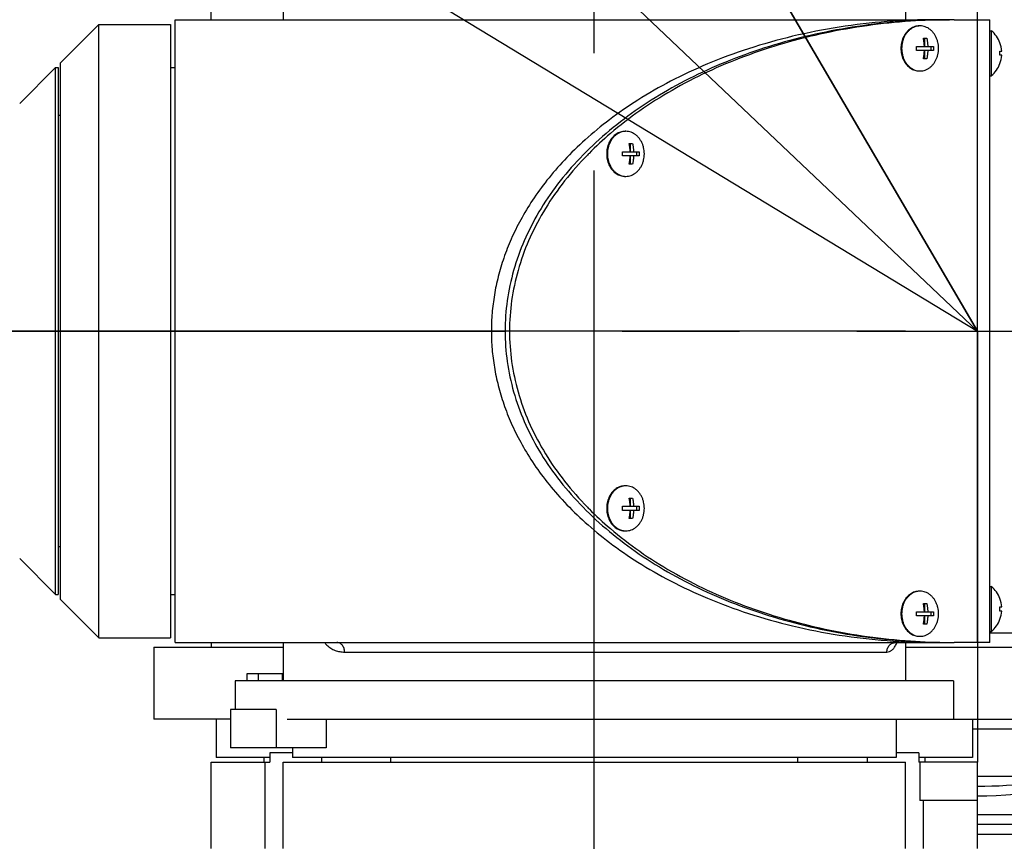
# Model space of a CAD drawing. Header units: millimetres. Extents: x 0 to 594, y 0 to 420.
# Tile 35 of 256: x 120 to 140, y 266 to 283. Entities that reach past the tile are written whole.
import ezdxf

# ---------------------------------------------------------------- set-up
doc = ezdxf.new("R2010")
doc.units = ezdxf.units.MM
doc.header["$LTSCALE"] = 32.67
doc.linetypes.add('CENTER', pattern=[0.6, 0.375, -0.075, 0.075, -0.075])
doc.linetypes.add('PHANTOM', pattern=[0.8, 0.45, -0.05, 0.1, -0.05, 0.1, -0.05])
doc.layers.get('0').update_dxf_attribs({"linetype": 'CONTINUOUS'})
for name, color, linetype in [('CRV', 7, 'CONTINUOUS'), ('DEFAULT_1', 7, 'CENTER'), ('DRIV_DIM', 7, 'CONTINUOUS')]:
    doc.layers.add(name, color=color, linetype=linetype)
doc.styles.get("Standard").update_dxf_attribs({"font": 'MS PGothic.ttf', "width": 0.8})
doc.dimstyles.new('DIMSTYLE_2', dxfattribs={"dimtxt": 3.8, "dimasz": 1.8, "dimexe": 0.18, "dimexo": 0.0625, "dimgap": 0.09, "dimtad": 1, "dimdec": 0, "dimlfac": 10, "dimdsep": 46, "dimtxsty": 'STANDARD', "dimblk": 'OPEN', "dimblk1": 'OPEN', "dimblk2": 'OPEN', "dimcen": 0.09, "dimadec": 0, "dimazin": 0, "dimtfac": 1, "dimtdec": 0, "dimtofl": 0, "dimtmove": 0, "dimatfit": 3, "dimldrblk": 'OPEN', "dimfxl": 1, "dimtolj": 1, "dimarcsym": 0})
doc.dimstyles.new('DIMSTYLE_3', dxfattribs={"dimtxt": 3.8, "dimasz": 1.8, "dimexe": 0.18, "dimexo": 0.0625, "dimgap": 0.09, "dimtad": 1, "dimdec": 3, "dimlfac": 10, "dimdsep": 46, "dimtxsty": 'STANDARD', "dimblk": 'OPEN', "dimblk1": 'OPEN', "dimblk2": 'OPEN', "dimcen": 0.09, "dimadec": 0, "dimazin": 0, "dimtp": 0.5, "dimtm": 0.5, "dimtfac": 1, "dimtdec": 3, "dimtofl": 0, "dimtmove": 0, "dimatfit": 3, "dimldrblk": 'OPEN', "dimfxl": 1, "dimtolj": 1, "dimarcsym": 0})
doc.dimstyles.new('DIMSTYLE_4', dxfattribs={"dimtxt": 3.8, "dimasz": 1.8, "dimexe": 0.18, "dimexo": 0.0625, "dimgap": 0.09, "dimtad": 1, "dimdec": 1, "dimlfac": 10, "dimdsep": 46, "dimtxsty": 'STANDARD', "dimblk": 'OPEN', "dimblk1": 'OPEN', "dimblk2": 'OPEN', "dimcen": 0.09, "dimadec": 0, "dimazin": 0, "dimtp": 0.1, "dimtm": 0.1, "dimtfac": 1, "dimtdec": 1, "dimtofl": 0, "dimtmove": 0, "dimatfit": 3, "dimldrblk": 'OPEN', "dimfxl": 1, "dimtolj": 1, "dimarcsym": 0})

# ---------------------------------------------------------------- blocks, each defined once
blk = doc.blocks.new('_OPEN')
at = {"color": 0, "linetype": 'ByBlock'}
for p, q in [((0, 0), (-1, 0.342)), ((-1, -0.342), (0, 0)), ((-1, 0), (0, 0))]:
    blk.add_line(p, q, dxfattribs=at)
blk = doc.blocks.new('*D4')
at = {"layer": 'DRIV_DIM', "color": 2, "linetype": 'Continuous'}
for p, q in [((133.254, 292.921), (226.993, 292.921)), ((224.993, 292.921), (224.993, 276.422)), ((224.993, 259.922), (224.993, 276.422)), ((133.254, 259.922), (226.993, 259.922))]:
    blk.add_line(p, q, dxfattribs=at)
at = {"layer": 'DRIV_DIM', "color": 2, "linetype": 'Continuous', "xscale": 1.8, "yscale": 1.8, "zscale": 1.8}
for p, rotation in [((224.993, 292.921), 90), ((224.993, 259.922), 270)]:
    blk.add_blockref('_OPEN', p, dxfattribs=dict(at, rotation=rotation))
at = {"layer": 'DRIV_DIM', "color": 2, "linetype": 'Continuous', "width": 0.8}
blk.add_text('330', height=3.8, rotation=90, dxfattribs=at).set_placement((224.043, 272.142))
blk = doc.blocks.new('*D26')
at = {"layer": 'DRIV_DIM', "color": 2, "linetype": 'Continuous'}
blk.add_line((46.588, 332.909), (139.754, 276.422), dxfattribs=at)
at = {"layer": 'DRIV_DIM', "color": 2, "linetype": 'Continuous', "xscale": 1.8, "yscale": 1.8, "zscale": 1.8, "rotation": 148.771321}
blk.add_blockref('_OPEN', (46.588, 332.909), dxfattribs=at)
at = {"layer": 'DRIV_DIM', "color": 2, "linetype": 'Continuous', "width": 0.8}
for s, p in [('R', (54.193, 329.409)), ('1089.5', (56.793, 327.833))]:
    blk.add_text(s, height=3.8, rotation=-31.2287, dxfattribs=at).set_placement(p)
blk = doc.blocks.new('*D27')
at = {"layer": 'DRIV_DIM', "color": 2, "linetype": 'Continuous'}
for p, q in [((139.754, 276.422), (114.308, 319.888)), ((124.88, 301.83), (139.754, 276.422))]:
    blk.add_line(p, q, dxfattribs=at)
at = {"layer": 'DRIV_DIM', "color": 2, "linetype": 'Continuous', "xscale": 1.8, "yscale": 1.8, "zscale": 1.8, "rotation": 120.344692}
blk.add_blockref('_OPEN', (124.88, 301.83), dxfattribs=at)
at = {"layer": 'DRIV_DIM', "color": 2, "linetype": 'Continuous', "width": 0.8}
for s, p in [('R', (115.128, 320.368)), ('294.4', (116.664, 317.745))]:
    blk.add_text(s, height=3.8, rotation=-59.6553, dxfattribs=at).set_placement(p)
blk = doc.blocks.new('*D29')
at = {"layer": 'DRIV_DIM', "color": 2, "linetype": 'Continuous'}
for p, q in [((141.231, 276.683), (215.21, 289.727)), ((138.254, 276.422), (63.133, 276.422))]:
    blk.add_line(p, q, dxfattribs=at)
for points in [[(212.302, 291.035), (213.241, 289.38), (213.512, 291.263)], [(64.539, 278.23), (65.133, 276.422), (65.77, 278.215)]]:
    blk.add_lwpolyline(points, dxfattribs=at)
for start, end in [(10, 95), (95, 180)]:
    blk.add_arc((139.754, 276.422), 74.621, start, end, dxfattribs=at)
at = {"layer": 'DRIV_DIM', "color": 2, "linetype": 'Continuous', "width": 0.766667}
blk.add_text('170%%d', height=3.8, rotation=15.7929, dxfattribs=at).set_placement((113.317, 348.481))
blk = doc.blocks.new('*D30')
at = {"layer": 'DRIV_DIM', "color": 2, "linetype": 'Continuous'}
for p, q in [((138.254, 276.422), (63.088, 276.422)), ((141.231, 276.162), (215.255, 263.109))]:
    blk.add_line(p, q, dxfattribs=at)
for points in [[(65.725, 274.63), (65.088, 276.422), (64.494, 274.615)], [(213.556, 261.574), (213.285, 263.457), (212.346, 261.802)]]:
    blk.add_lwpolyline(points, dxfattribs=at)
for start, end in [(180, 265), (265, 350)]:
    blk.add_arc((139.754, 276.422), 74.666, start, end, dxfattribs=at)
at = {"layer": 'DRIV_DIM', "color": 2, "linetype": 'Continuous', "width": 0.766667}
blk.add_text('170%%d', height=3.8, rotation=-27.3246, dxfattribs=at).set_placement((97.66, 207.647))
blk = doc.blocks.new('*D31')
at = {"layer": 'DRIV_DIM', "color": 2, "linetype": 'Continuous'}
blk.add_line((54.93, 356.938), (139.754, 276.422), dxfattribs=at)
at = {"layer": 'DRIV_DIM', "color": 2, "linetype": 'Continuous', "xscale": 1.8, "yscale": 1.8, "zscale": 1.8, "rotation": 136.492477}
blk.add_blockref('_OPEN', (54.93, 356.938), dxfattribs=at)
at = {"layer": 'DRIV_DIM', "color": 2, "linetype": 'Continuous', "width": 0.8}
for s, p in [('R', (65.672, 348.051)), ('1169.5', (67.877, 345.958))]:
    blk.add_text(s, height=3.8, rotation=-43.5075, dxfattribs=at).set_placement(p)

msp = doc.modelspace()

# ---------------------------------------------------------------- linework, layer by layer
at = {"color": 7, "linetype": 'Continuous'}
for p, q in [((123.75357, 282.92232), (123.75357, 286.72232)), ((125.25357, 285.42232), (125.25357, 282.92232)), ((138.25357, 285.42232), (138.25357, 282.92232)), ((120.60357, 282.02232), (121.40357, 282.82232)), ((121.40357, 270.02232), (121.40357, 282.82232)), ((121.40357, 282.82232), (122.90357, 282.82232)), ((122.90357, 282.82232), (122.90357, 270.02232)), ((123.00357, 269.92233), (123.00357, 282.92232)), ((123.00357, 282.92232), (139.17371, 282.92232)), ((139.26548, 282.92232), (140.01357, 282.92232)), ((140.01357, 269.92232), (140.01357, 282.92232)), ((138.62473, 282.53732), (138.69518, 282.53732)), ((138.64687, 282.53732), (138.64687, 282.36532)), ((140.01357, 282.69232), (140.04242, 282.69232)), ((140.04242, 282.69232), (140.04242, 281.75232)), ((138.48384, 282.36532), (138.64637, 282.36532)), ((138.64687, 282.36532), (138.83607, 282.36532)), ((138.78776, 282.27932), (138.78776, 282.36532)), ((140.2228, 282.43732), (140.22443, 282.43732)), ((138.64637, 282.27932), (138.48384, 282.27932)), ((138.69518, 282.10732), (138.62473, 282.10732)), ((138.64687, 282.27932), (138.64687, 282.10732)), ((138.83607, 282.27932), (138.64687, 282.27932)), ((140.2228, 282.26532), (140.26053, 282.26532)), ((140.26053, 282.17932), (140.2228, 282.17932)), ((119.75357, 281.17232), (120.50357, 281.92232)), ((120.50357, 270.92232), (120.50357, 281.92232)), ((120.50357, 281.92232), (120.55357, 281.92232)), ((120.55357, 281.92232), (120.55357, 270.92232)), ((120.60357, 270.82232), (120.60357, 282.02232)), ((122.90357, 281.92232), (123.00357, 281.92232)), ((140.22443, 282.00732), (140.2228, 282.00732)), ((140.01357, 281.75232), (140.04242, 281.75232)), ((120.60357, 280.92232), (120.55357, 280.92232)), ((132.48109, 280.33732), (132.55154, 280.33732)), ((132.50323, 280.33732), (132.50323, 280.16532)), ((132.3402, 280.16532), (132.50273, 280.16532)), ((132.50273, 280.07932), (132.3402, 280.07932)), ((132.50323, 280.16532), (132.69243, 280.16532)), ((132.50323, 280.07932), (132.50323, 279.90732)), ((132.69243, 280.07932), (132.50323, 280.07932)), ((132.64412, 280.07932), (132.64412, 280.16532)), ((132.55154, 279.90732), (132.48109, 279.90732)), ((132.48109, 272.93732), (132.55154, 272.93732)), ((132.50323, 272.93732), (132.50323, 272.76532)), ((132.3402, 272.76532), (132.50273, 272.76532)), ((132.50273, 272.67932), (132.3402, 272.67932)), ((132.50323, 272.76532), (132.69243, 272.76532)), ((132.50323, 272.67932), (132.50323, 272.50732)), ((132.69243, 272.67932), (132.50323, 272.67932)), ((132.64412, 272.67932), (132.64412, 272.76532)), ((132.55154, 272.50732), (132.48109, 272.50732)), ((120.60357, 271.92232), (120.55357, 271.92232)), ((119.75357, 271.67232), (120.50357, 270.92232)), ((140.01357, 271.09232), (140.04242, 271.09232)), ((140.04242, 271.09232), (140.04242, 270.15232)), ((120.50357, 270.92232), (120.55357, 270.92232)), ((120.60357, 270.82232), (121.40357, 270.02232)), ((122.90357, 270.92232), (123.00357, 270.92232)), ((140.2228, 270.83732), (140.22443, 270.83732)), ((138.62473, 270.73732), (138.69518, 270.73732)), ((138.64687, 270.73732), (138.64687, 270.56532)), ((140.2228, 270.66532), (140.26053, 270.66532)), ((138.48384, 270.56532), (138.64637, 270.56532)), ((138.64637, 270.47932), (138.48384, 270.47932)), ((138.64687, 270.56532), (138.83607, 270.56532)), ((138.64687, 270.47932), (138.64687, 270.30732)), ((138.83607, 270.47932), (138.64687, 270.47932)), ((138.78776, 270.47932), (138.78776, 270.56532)), ((140.26053, 270.57932), (140.2228, 270.57932)), ((140.22443, 270.40732), (140.2228, 270.40732)), ((138.69518, 270.30732), (138.62473, 270.30732)), ((121.40357, 270.02232), (122.90357, 270.02232)), ((140.01357, 270.15232), (140.04242, 270.15232)), ((140.01357, 270.12232), (140.83074, 270.12232)), ((122.55357, 269.82232), (122.55357, 268.32232)), ((122.55357, 269.82232), (125.25357, 269.82232)), ((123.00357, 269.92232), (139.17371, 269.92232)), ((123.75357, 269.92232), (123.75357, 269.82232)), ((125.25357, 269.92232), (125.25357, 269.12232)), ((138.25357, 269.92232), (138.25357, 269.12232)), ((138.25357, 269.82232), (140.54663, 269.82232)), ((140.01357, 269.92232), (139.26548, 269.92232)), ((124.50357, 269.12232), (124.50357, 269.27232)), ((124.50357, 269.27232), (125.24209, 269.27232)), ((124.74209, 269.12232), (124.74209, 269.27232)), ((125.24209, 269.12232), (125.24209, 269.27232)), ((124.25357, 269.12232), (124.25357, 268.52232)), ((139.25357, 269.12232), (124.25357, 269.12232)), ((139.25357, 269.12232), (139.25357, 268.32232)), ((124.15357, 268.52232), (124.15357, 267.72232)), ((125.10646, 268.52232), (124.15358, 268.52232)), ((125.10646, 268.52232), (125.10646, 267.72232)), ((124.15357, 268.32232), (122.55357, 268.32232)), ((123.85357, 268.32232), (123.85357, 267.52232)), ((125.34209, 268.32232), (140.78986, 268.32232)), ((126.156, 268.32232), (126.156, 267.72232)), ((138.05357, 268.32232), (138.05357, 267.52232)), ((139.65357, 268.32232), (139.65357, 267.52232)), ((139.65357, 268.12232), (144.46942, 268.12232)), ((126.156, 267.72232), (124.15358, 267.72232)), ((125.45357, 267.72232), (125.45357, 267.52232)), ((124.98016, 267.52232), (123.85357, 267.52232)), ((124.85357, 267.52232), (124.85357, 267.42232)), ((124.98016, 267.62232), (124.98016, 267.42232)), ((125.45357, 267.62232), (124.98016, 267.62232)), ((138.05357, 267.52232), (125.45357, 267.52232)), ((126.05373, 267.52232), (126.05373, 267.42232)), ((127.50357, 267.42232), (127.50357, 267.52232)), ((131.75357, 267.42232), (131.75357, 267.52232)), ((136.00357, 267.42232), (136.00357, 267.52232)), ((137.45341, 267.52232), (137.45341, 267.42232)), ((138.52698, 267.62232), (138.05357, 267.62232)), ((138.52698, 267.62232), (138.52698, 267.42232)), ((139.65357, 267.52232), (138.52698, 267.52232)), ((138.65357, 267.52232), (138.65357, 267.42232)), ((123.75357, 265.62232), (123.75357, 267.42232)), ((123.75357, 267.42232), (124.98016, 267.42232)), ((124.87802, 265.62232), (124.87802, 267.42232)), ((125.25357, 265.62232), (125.25357, 267.42232)), ((125.25357, 267.42232), (138.25357, 267.42232)), ((138.25357, 265.62232), (138.25357, 267.42232)), ((139.75357, 267.42232), (138.52698, 267.42232)), ((138.55118, 267.42232), (138.55118, 266.62232)), ((139.75357, 265.62232), (139.75357, 267.42232)), ((139.75357, 266.62232), (138.55118, 266.62232)), ((138.62912, 265.62232), (138.62912, 266.62232)), ((149.25357, 266.12232), (139.75357, 266.12232)), ((139.75357, 265.92232), (143.25357, 265.92232))]:
    msp.add_line(p, q, dxfattribs=at)
at = {"color": 9, "linetype": 'Continuous'}
for p, q in [((139.75772, 269.92232), (139.75772, 282.92232)), ((126.53908, 269.72232), (137.86261, 269.72232)), ((141.69264, 267.12232), (139.75357, 267.12232)), ((148.27399, 266.32232), (139.75357, 266.32232))]:
    msp.add_line(p, q, dxfattribs=at)
at = {"color": 7, "linetype": 'Continuous'}
msp.add_lwpolyline([(138.03861, 269.92232), (138.03424, 269.91822), (138.03914, 269.9204), (138.05024, 269.92232)], dxfattribs=at)
for centre, radius, start, end in [((139.65357, 282.22232), 0.61, 20.685617, 50.398073), ((139.65357, 282.22232), 0.60848, 4.052333, 20.691618), ((139.65357, 282.22232), 0.57085, 355.680066, 4.319934), ((139.65357, 282.22232), 0.60848, 339.308382, 355.947667), ((139.65357, 282.22232), 0.61, 309.601927, 339.314383), ((139.65357, 270.62232), 0.61, 20.685617, 50.398073), ((139.65357, 270.62232), 0.60848, 4.052333, 20.691618), ((139.65357, 270.62232), 0.57085, 355.680066, 4.319934), ((139.65357, 270.62232), 0.61, 309.601927, 339.314383), ((139.65357, 270.62232), 0.60848, 339.308382, 355.947667), ((139.75357, 276.42232), 9.5, 270, 299.110367)]:
    msp.add_arc(centre, radius, start, end, dxfattribs=at)
at = {"color": 9, "linetype": 'Continuous'}
msp.add_arc((139.75357, 276.42232), 9.7, 269.999489, 288.594438, dxfattribs=at)
at = {"color": 7, "linetype": 'Continuous'}
for points, knots in [([(138.88653, 282.92232), (138.54675, 282.92232), (137.87033, 282.89634), (136.87032, 282.78032), (135.9017, 282.59045), (134.98192, 282.33273), (134.12929, 282.01707), (133.35851, 281.65692), (132.67609, 281.26589), (132.08104, 280.85516), (131.56889, 280.43383), (131.13338, 280.00895), (130.76738, 279.58567), (130.46359, 279.16738), (130.21504, 278.75598), (130.01548, 278.3522), (129.85951, 277.95588), (129.74273, 277.5662), (129.66173, 277.18186), (129.61409, 276.80125), (129.59835, 276.42255), (129.61405, 276.04387), (129.66165, 275.66328), (129.74259, 275.27899), (129.8593, 274.88936), (130.01519, 274.49309), (130.21468, 274.08933), (130.46315, 273.67792), (130.76689, 273.25958), (131.13287, 272.83623), (131.56842, 272.41123), (132.0807, 271.98973), (132.67601, 271.5788), (133.35873, 271.1876), (134.12964, 270.82743), (134.98211, 270.51187), (135.90167, 270.2542), (136.8702, 270.06434), (137.8703, 269.9483), (138.54674, 269.92232), (138.88653, 269.92232)], [0, 0, 0, 0, 1.01935595, 2.02837953, 3.017279, 3.97740448, 4.89088859, 5.74174152, 6.52680948, 7.24767679, 7.90829642, 8.51402184, 9.07079851, 9.58501266, 10.06305872, 10.51102446, 10.9346365, 11.33927332, 11.73001123, 12.11162902, 12.48871446, 12.86578425, 13.24735903, 13.63804308, 14.04260367, 14.46614167, 14.91404876, 15.392066, 15.90629286, 16.46311928, 17.06887995, 17.72974738, 18.45095401, 19.23640645, 20.08758979, 21.00071769, 21.96034217, 22.94942168, 23.95850002, 24.97787478, 24.97787478, 24.97787478, 24.97787478]), ([(138.88658, 282.91921), (138.67883, 282.91471), (138.16936, 282.89167), (137.36415, 282.80825), (136.48103, 282.65375), (135.62363, 282.4395), (134.80017, 282.16752), (134.01851, 281.8404), (133.2861, 281.4612), (132.60997, 281.03347), (131.99659, 280.56121), (131.45187, 280.04882), (130.98113, 279.50106), (130.58904, 278.92304), (130.2796, 278.32022), (130.05609, 277.69837), (129.92095, 277.06361), (129.87573, 276.42232), (129.92095, 275.78103), (130.05609, 275.14627), (130.2796, 274.52443), (130.58904, 273.9216), (130.98113, 273.34358), (131.45187, 272.79582), (131.99659, 272.28343), (132.60997, 271.81117), (133.2861, 271.38345), (134.01851, 271.00424), (134.80017, 270.67712), (135.62363, 270.40515), (136.48103, 270.1909), (137.36415, 270.03639), (138.16936, 269.95297), (138.67883, 269.92993), (138.88658, 269.92543)], [0, 0, 0, 0, 0.62339192, 1.52936628, 2.42654117, 3.31078537, 4.1782932, 5.0256984, 5.85019207, 6.64964477, 7.42273129, 8.169054, 8.88925663, 9.58511405, 10.2595765, 10.91674057, 11.56171952, 12.20039709, 12.83907466, 13.48405362, 14.14121769, 14.81568013, 15.51153755, 16.23174018, 16.97806289, 17.75114941, 18.55060211, 19.37509578, 20.22250098, 21.09000881, 21.97425301, 22.8714279, 23.77740226, 24.40079411, 24.40079411, 24.40079411, 24.40079411]), ([(139.17373, 282.922), (138.90083, 282.92012), (138.32592, 282.89839), (137.45593, 282.80825), (136.5728, 282.65375), (135.71541, 282.4395), (134.89194, 282.16752), (134.11028, 281.8404), (133.37788, 281.4612), (132.70174, 281.03347), (132.1245, 280.58904), (131.78554, 280.2758), (131.64238, 280.13155)], [0, 0, 0, 0, 0.81872114, 1.7246955, 2.62187039, 3.50611459, 4.37362242, 5.22102762, 6.04552129, 6.84497399, 7.61806051, 8.22775699, 8.22775699, 8.22775699, 8.22775699]), ([(138.53995, 282.79232), (138.53188, 282.79232), (138.50763, 282.79139), (138.46734, 282.78516), (138.42026, 282.77034), (138.37511, 282.74844), (138.33261, 282.71981), (138.29342, 282.68494), (138.25815, 282.64438), (138.22734, 282.59878), (138.20146, 282.54885), (138.18091, 282.49539), (138.166, 282.43922), (138.15696, 282.38124), (138.15494, 282.34198), (138.15494, 282.32232)], [0, 0, 0, 0, 0.024192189, 0.072726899, 0.121803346, 0.171732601, 0.222758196, 0.275041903, 0.328658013, 0.383594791, 0.439761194, 0.4969971, 0.555085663, 0.613766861, 0.672751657, 0.672751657, 0.672751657, 0.672751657]), ([(138.54002, 282.79189), (138.52718, 282.79122), (138.49593, 282.78767), (138.44717, 282.77465), (138.39539, 282.75097), (138.34699, 282.71855), (138.30291, 282.6781), (138.26405, 282.63046), (138.23115, 282.57662), (138.20488, 282.51765), (138.18573, 282.45476), (138.17409, 282.38922), (138.17149, 282.34466), (138.17149, 282.32232)], [0, 0, 0, 0, 0.038565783, 0.094102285, 0.150654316, 0.20859611, 0.268167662, 0.329463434, 0.392436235, 0.456911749, 0.522609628, 0.589168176, 0.656170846, 0.656170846, 0.656170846, 0.656170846]), ([(138.94149, 282.32232), (138.94149, 282.34466), (138.93889, 282.38922), (138.92725, 282.45476), (138.9081, 282.51765), (138.88183, 282.57662), (138.84893, 282.63046), (138.81007, 282.6781), (138.76599, 282.71855), (138.71759, 282.75097), (138.66581, 282.77465), (138.61175, 282.78908), (138.57482, 282.79232), (138.55649, 282.79232)], [0, 0, 0, 0, 0.06700267, 0.133561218, 0.199259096, 0.263734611, 0.326707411, 0.388003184, 0.447574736, 0.50551653, 0.562068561, 0.617605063, 0.672604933, 0.672604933, 0.672604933, 0.672604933]), ([(138.64637, 282.36532), (138.64612, 282.37144), (138.64552, 282.38362), (138.64429, 282.402), (138.6427, 282.42083), (138.64065, 282.44067), (138.63801, 282.46198), (138.63462, 282.48515), (138.63026, 282.51051), (138.62673, 282.52812), (138.62473, 282.53732)], [0, 0, 0, 0, 0.018385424, 0.036568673, 0.055268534, 0.075066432, 0.096395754, 0.119676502, 0.145324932, 0.17356663, 0.17356663, 0.17356663, 0.17356663]), ([(138.69518, 282.53732), (138.6972, 282.528), (138.7008, 282.51007), (138.70523, 282.48415), (138.70869, 282.46031), (138.71135, 282.43843), (138.71338, 282.41836), (138.7149, 282.39983), (138.71604, 282.38234), (138.71659, 282.37096), (138.71682, 282.36532)], [0, 0, 0, 0, 0.028617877, 0.054847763, 0.078876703, 0.100871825, 0.12097591, 0.139379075, 0.156649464, 0.173566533, 0.173566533, 0.173566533, 0.173566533]), ([(138.15494, 282.32232), (138.15494, 282.30266), (138.15696, 282.26341), (138.166, 282.20542), (138.18091, 282.14926), (138.20146, 282.09579), (138.22734, 282.04587), (138.25815, 282.00026), (138.29342, 281.9597), (138.33261, 281.92483), (138.37511, 281.89621), (138.42026, 281.8743), (138.46734, 281.85949), (138.50763, 281.85325), (138.53188, 281.85232), (138.53995, 281.85232)], [0, 0, 0, 0, 0.058984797, 0.117665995, 0.175754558, 0.232990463, 0.289156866, 0.344093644, 0.397709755, 0.449993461, 0.501019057, 0.550948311, 0.600024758, 0.648559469, 0.672751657, 0.672751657, 0.672751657, 0.672751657]), ([(138.17149, 282.32232), (138.17149, 282.29999), (138.17409, 282.25542), (138.18573, 282.18988), (138.20488, 282.12699), (138.23115, 282.06803), (138.26405, 282.01418), (138.30291, 281.96654), (138.34699, 281.92609), (138.39539, 281.89368), (138.44717, 281.86999), (138.49593, 281.85698), (138.52718, 281.85343), (138.54002, 281.85275)], [0, 0, 0, 0, 0.06700267, 0.133561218, 0.199259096, 0.263734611, 0.326707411, 0.388003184, 0.447574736, 0.50551653, 0.562068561, 0.617605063, 0.656170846, 0.656170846, 0.656170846, 0.656170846]), ([(138.48477, 282.32232), (138.48477, 282.32957), (138.48461, 282.34391), (138.48415, 282.35824), (138.48384, 282.36532)], [0, 0, 0, 0, 0.0217577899, 0.0430125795, 0.0430125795, 0.0430125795, 0.0430125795]), ([(138.48384, 282.27932), (138.48415, 282.2864), (138.48461, 282.30073), (138.48477, 282.31507), (138.48477, 282.32232)], [0, 0, 0, 0, 0.0212547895, 0.0430125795, 0.0430125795, 0.0430125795, 0.0430125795]), ([(138.55649, 281.85232), (138.57482, 281.85232), (138.61175, 281.85556), (138.66581, 281.86999), (138.71759, 281.89368), (138.76599, 281.92609), (138.81007, 281.96654), (138.84893, 282.01418), (138.88183, 282.06803), (138.9081, 282.12699), (138.92725, 282.18988), (138.93889, 282.25542), (138.94149, 282.29999), (138.94149, 282.32232)], [0, 0, 0, 0, 0.05499987, 0.110536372, 0.167088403, 0.225030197, 0.284601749, 0.345897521, 0.408870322, 0.473345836, 0.539043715, 0.605602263, 0.672604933, 0.672604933, 0.672604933, 0.672604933]), ([(138.83607, 282.36532), (138.83638, 282.35824), (138.83685, 282.34391), (138.837, 282.32957), (138.837, 282.32232)], [0, 0, 0, 0, 0.0212547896, 0.0430125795, 0.0430125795, 0.0430125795, 0.0430125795]), ([(138.837, 282.32232), (138.837, 282.31507), (138.83685, 282.30073), (138.83638, 282.2864), (138.83607, 282.27932)], [0, 0, 0, 0, 0.02175779, 0.0430125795, 0.0430125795, 0.0430125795, 0.0430125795]), ([(138.62473, 282.10732), (138.62675, 282.11664), (138.63035, 282.13457), (138.63478, 282.16049), (138.63824, 282.18433), (138.64091, 282.20621), (138.64293, 282.22628), (138.64445, 282.24481), (138.64559, 282.2623), (138.64614, 282.27369), (138.64637, 282.27932)], [0, 0, 0, 0, 0.028617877, 0.054847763, 0.078876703, 0.100871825, 0.12097591, 0.139379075, 0.156649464, 0.173566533, 0.173566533, 0.173566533, 0.173566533]), ([(138.71682, 282.27932), (138.71657, 282.2732), (138.71597, 282.26102), (138.71474, 282.24264), (138.71315, 282.22381), (138.7111, 282.20397), (138.70846, 282.18267), (138.70507, 282.15949), (138.70071, 282.13414), (138.69717, 282.11652), (138.69518, 282.10732)], [0, 0, 0, 0, 0.018385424, 0.036568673, 0.055268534, 0.075066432, 0.096395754, 0.119676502, 0.145324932, 0.17356663, 0.17356663, 0.17356663, 0.17356663]), ([(132.39631, 280.59232), (132.38824, 280.59232), (132.36399, 280.59139), (132.3237, 280.58516), (132.27662, 280.57034), (132.23147, 280.54844), (132.18897, 280.51981), (132.14978, 280.48494), (132.11451, 280.44438), (132.0837, 280.39878), (132.05782, 280.34885), (132.03727, 280.29539), (132.02236, 280.23922), (132.01332, 280.18124), (132.0113, 280.14198), (132.0113, 280.12232)], [0, 0, 0, 0, 0.024192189, 0.072726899, 0.121803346, 0.171732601, 0.222758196, 0.275041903, 0.328658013, 0.383594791, 0.439761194, 0.4969971, 0.555085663, 0.613766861, 0.672751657, 0.672751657, 0.672751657, 0.672751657]), ([(132.39638, 280.59189), (132.38354, 280.59122), (132.35229, 280.58767), (132.30352, 280.57465), (132.25175, 280.55097), (132.20335, 280.51855), (132.15927, 280.4781), (132.12041, 280.43046), (132.08751, 280.37662), (132.06124, 280.31765), (132.04209, 280.25476), (132.03045, 280.18922), (132.02785, 280.14466), (132.02785, 280.12232)], [0, 0, 0, 0, 0.038565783, 0.094102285, 0.150654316, 0.20859611, 0.268167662, 0.329463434, 0.392436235, 0.456911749, 0.522609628, 0.589168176, 0.656170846, 0.656170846, 0.656170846, 0.656170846]), ([(132.79785, 280.12232), (132.79785, 280.14466), (132.79525, 280.18922), (132.78361, 280.25476), (132.76446, 280.31765), (132.73818, 280.37662), (132.70529, 280.43046), (132.66643, 280.4781), (132.62235, 280.51855), (132.57395, 280.55097), (132.52217, 280.57465), (132.46811, 280.58908), (132.43118, 280.59232), (132.41285, 280.59232)], [0, 0, 0, 0, 0.06700267, 0.133561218, 0.199259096, 0.263734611, 0.326707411, 0.388003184, 0.447574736, 0.50551653, 0.562068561, 0.617605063, 0.672604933, 0.672604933, 0.672604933, 0.672604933]), ([(132.50273, 280.16532), (132.50248, 280.17144), (132.50188, 280.18362), (132.50065, 280.202), (132.49906, 280.22083), (132.49701, 280.24067), (132.49437, 280.26198), (132.49098, 280.28515), (132.48662, 280.31051), (132.48309, 280.32812), (132.48109, 280.33732)], [0, 0, 0, 0, 0.018385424, 0.036568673, 0.055268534, 0.075066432, 0.096395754, 0.119676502, 0.145324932, 0.17356663, 0.17356663, 0.17356663, 0.17356663]), ([(132.55154, 280.33732), (132.55356, 280.328), (132.55716, 280.31007), (132.56159, 280.28415), (132.56505, 280.26031), (132.56771, 280.23843), (132.56974, 280.21836), (132.57126, 280.19983), (132.5724, 280.18234), (132.57295, 280.17096), (132.57318, 280.16532)], [0, 0, 0, 0, 0.028617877, 0.054847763, 0.078876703, 0.100871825, 0.12097591, 0.139379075, 0.156649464, 0.173566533, 0.173566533, 0.173566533, 0.173566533]), ([(131.628, 280.11702), (131.60076, 280.08941), (131.40657, 279.88931), (131.07287, 279.50103), (130.68082, 278.92305), (130.37137, 278.32021), (130.14786, 277.69837), (130.01272, 277.06361), (129.9675, 276.42232), (130.01272, 275.78103), (130.14786, 275.14627), (130.37137, 274.52443), (130.68082, 273.92159), (131.07287, 273.34361), (131.40657, 272.95533), (131.60077, 272.75522), (131.62801, 272.72761)], [0, 0, 0, 0, 0.11633369, 0.83653632, 1.53239374, 2.20685619, 2.86402026, 3.50899921, 4.14767678, 4.78635436, 5.43133331, 6.08849738, 6.76295982, 7.45881724, 8.17901987, 8.29537233, 8.29537233, 8.29537233, 8.29537233]), ([(132.0113, 280.12232), (132.0113, 280.10266), (132.01332, 280.06341), (132.02236, 280.00542), (132.03727, 279.94926), (132.05782, 279.89579), (132.0837, 279.84587), (132.11451, 279.80026), (132.14978, 279.7597), (132.18897, 279.72483), (132.23147, 279.69621), (132.27662, 279.6743), (132.3237, 279.65949), (132.36399, 279.65325), (132.38824, 279.65232), (132.39631, 279.65232)], [0, 0, 0, 0, 0.058984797, 0.117665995, 0.175754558, 0.232990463, 0.289156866, 0.344093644, 0.397709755, 0.449993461, 0.501019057, 0.550948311, 0.600024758, 0.648559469, 0.672751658, 0.672751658, 0.672751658, 0.672751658]), ([(132.02785, 280.12232), (132.02785, 280.09999), (132.03045, 280.05542), (132.04209, 279.98988), (132.06124, 279.92699), (132.08751, 279.86803), (132.12041, 279.81418), (132.15927, 279.76654), (132.20335, 279.72609), (132.25175, 279.69368), (132.30352, 279.66999), (132.35229, 279.65698), (132.38354, 279.65343), (132.39638, 279.65275)], [0, 0, 0, 0, 0.06700267, 0.133561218, 0.199259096, 0.263734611, 0.326707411, 0.388003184, 0.447574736, 0.50551653, 0.562068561, 0.617605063, 0.656170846, 0.656170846, 0.656170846, 0.656170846]), ([(132.34113, 280.12232), (132.34113, 280.12957), (132.34097, 280.14391), (132.34051, 280.15824), (132.3402, 280.16532)], [0, 0, 0, 0, 0.0217577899, 0.0430125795, 0.0430125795, 0.0430125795, 0.0430125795]), ([(132.3402, 280.07932), (132.34051, 280.0864), (132.34097, 280.10073), (132.34113, 280.11507), (132.34113, 280.12232)], [0, 0, 0, 0, 0.0212547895, 0.0430125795, 0.0430125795, 0.0430125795, 0.0430125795]), ([(132.41285, 279.65232), (132.43118, 279.65232), (132.46811, 279.65556), (132.52217, 279.66999), (132.57395, 279.69368), (132.62235, 279.72609), (132.66643, 279.76654), (132.70529, 279.81418), (132.73818, 279.86803), (132.76446, 279.92699), (132.78361, 279.98988), (132.79525, 280.05542), (132.79785, 280.09999), (132.79785, 280.12232)], [0, 0, 0, 0, 0.05499987, 0.110536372, 0.167088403, 0.225030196, 0.284601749, 0.345897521, 0.408870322, 0.473345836, 0.539043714, 0.605602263, 0.672604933, 0.672604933, 0.672604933, 0.672604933]), ([(132.48109, 279.90732), (132.48311, 279.91664), (132.48671, 279.93457), (132.49114, 279.96049), (132.4946, 279.98433), (132.49727, 280.00621), (132.49929, 280.02628), (132.50081, 280.04481), (132.50195, 280.0623), (132.5025, 280.07369), (132.50273, 280.07932)], [0, 0, 0, 0, 0.028617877, 0.054847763, 0.078876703, 0.100871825, 0.12097591, 0.139379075, 0.156649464, 0.173566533, 0.173566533, 0.173566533, 0.173566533]), ([(132.57318, 280.07932), (132.57293, 280.0732), (132.57233, 280.06102), (132.5711, 280.04264), (132.56951, 280.02381), (132.56746, 280.00397), (132.56482, 279.98267), (132.56143, 279.95949), (132.55707, 279.93414), (132.55353, 279.91652), (132.55154, 279.90732)], [0, 0, 0, 0, 0.018385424, 0.036568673, 0.055268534, 0.075066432, 0.096395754, 0.119676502, 0.145324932, 0.17356663, 0.17356663, 0.17356663, 0.17356663]), ([(132.69243, 280.16532), (132.69274, 280.15824), (132.69321, 280.14391), (132.69336, 280.12957), (132.69336, 280.12232)], [0, 0, 0, 0, 0.0212547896, 0.0430125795, 0.0430125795, 0.0430125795, 0.0430125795]), ([(132.69336, 280.12232), (132.69336, 280.11507), (132.69321, 280.10073), (132.69274, 280.0864), (132.69243, 280.07932)], [0, 0, 0, 0, 0.02175779, 0.0430125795, 0.0430125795, 0.0430125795, 0.0430125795]), ([(132.39631, 273.19232), (132.38824, 273.19232), (132.36399, 273.19139), (132.3237, 273.18516), (132.27662, 273.17034), (132.23147, 273.14844), (132.18897, 273.11981), (132.14978, 273.08494), (132.11451, 273.04438), (132.0837, 272.99878), (132.05782, 272.94885), (132.03727, 272.89539), (132.02236, 272.83922), (132.01332, 272.78124), (132.0113, 272.74198), (132.0113, 272.72232)], [0, 0, 0, 0, 0.024192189, 0.072726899, 0.121803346, 0.171732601, 0.222758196, 0.275041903, 0.328658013, 0.383594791, 0.439761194, 0.4969971, 0.555085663, 0.613766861, 0.672751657, 0.672751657, 0.672751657, 0.672751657]), ([(132.39638, 273.19189), (132.38354, 273.19122), (132.35229, 273.18767), (132.30352, 273.17465), (132.25175, 273.15097), (132.20335, 273.11855), (132.15927, 273.0781), (132.12041, 273.03046), (132.08751, 272.97662), (132.06124, 272.91765), (132.04209, 272.85476), (132.03045, 272.78922), (132.02785, 272.74466), (132.02785, 272.72232)], [0, 0, 0, 0, 0.038565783, 0.094102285, 0.150654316, 0.20859611, 0.268167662, 0.329463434, 0.392436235, 0.456911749, 0.522609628, 0.589168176, 0.656170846, 0.656170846, 0.656170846, 0.656170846]), ([(132.79785, 272.72232), (132.79785, 272.74466), (132.79525, 272.78922), (132.78361, 272.85476), (132.76446, 272.91765), (132.73818, 272.97662), (132.70529, 273.03046), (132.66643, 273.0781), (132.62235, 273.11855), (132.57395, 273.15097), (132.52217, 273.17465), (132.46811, 273.18908), (132.43118, 273.19232), (132.41285, 273.19232)], [0, 0, 0, 0, 0.06700267, 0.133561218, 0.199259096, 0.263734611, 0.326707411, 0.388003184, 0.447574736, 0.50551653, 0.562068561, 0.617605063, 0.672604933, 0.672604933, 0.672604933, 0.672604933]), ([(132.50273, 272.76532), (132.50248, 272.77144), (132.50188, 272.78362), (132.50065, 272.802), (132.49906, 272.82083), (132.49701, 272.84067), (132.49437, 272.86198), (132.49098, 272.88515), (132.48662, 272.91051), (132.48309, 272.92812), (132.48109, 272.93732)], [0, 0, 0, 0, 0.018385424, 0.036568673, 0.055268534, 0.075066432, 0.096395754, 0.119676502, 0.145324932, 0.17356663, 0.17356663, 0.17356663, 0.17356663]), ([(132.55154, 272.93732), (132.55356, 272.928), (132.55716, 272.91007), (132.56159, 272.88415), (132.56505, 272.86031), (132.56771, 272.83843), (132.56974, 272.81836), (132.57126, 272.79983), (132.5724, 272.78234), (132.57295, 272.77096), (132.57318, 272.76532)], [0, 0, 0, 0, 0.028617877, 0.054847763, 0.078876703, 0.100871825, 0.12097591, 0.139379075, 0.156649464, 0.173566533, 0.173566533, 0.173566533, 0.173566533]), ([(131.64236, 272.71311), (131.78552, 272.56885), (132.12449, 272.25561), (132.70174, 271.81117), (133.37788, 271.38345), (134.11028, 271.00424), (134.89194, 270.67712), (135.71541, 270.40515), (136.5728, 270.1909), (137.45593, 270.03639), (138.32592, 269.94625), (138.90083, 269.92453), (139.17373, 269.92264)], [0, 0, 0, 0, 0.60972028, 1.3828068, 2.1822595, 3.00675317, 3.85415836, 4.7216662, 5.6059104, 6.50308529, 7.40905965, 8.22778074, 8.22778074, 8.22778074, 8.22778074]), ([(132.0113, 272.72232), (132.0113, 272.70266), (132.01332, 272.66341), (132.02236, 272.60542), (132.03727, 272.54926), (132.05782, 272.49579), (132.0837, 272.44587), (132.11451, 272.40026), (132.14978, 272.3597), (132.18897, 272.32483), (132.23147, 272.29621), (132.27662, 272.2743), (132.3237, 272.25949), (132.36399, 272.25325), (132.38824, 272.25232), (132.39631, 272.25232)], [0, 0, 0, 0, 0.058984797, 0.117665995, 0.175754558, 0.232990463, 0.289156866, 0.344093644, 0.397709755, 0.449993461, 0.501019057, 0.550948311, 0.600024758, 0.648559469, 0.672751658, 0.672751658, 0.672751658, 0.672751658]), ([(132.02785, 272.72232), (132.02785, 272.69999), (132.03045, 272.65542), (132.04209, 272.58988), (132.06124, 272.52699), (132.08751, 272.46803), (132.12041, 272.41418), (132.15927, 272.36654), (132.20335, 272.32609), (132.25175, 272.29368), (132.30352, 272.26999), (132.35229, 272.25698), (132.38354, 272.25343), (132.39638, 272.25275)], [0, 0, 0, 0, 0.06700267, 0.133561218, 0.199259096, 0.263734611, 0.326707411, 0.388003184, 0.447574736, 0.50551653, 0.562068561, 0.617605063, 0.656170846, 0.656170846, 0.656170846, 0.656170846]), ([(132.34113, 272.72232), (132.34113, 272.72957), (132.34097, 272.74391), (132.34051, 272.75824), (132.3402, 272.76532)], [0, 0, 0, 0, 0.0217577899, 0.0430125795, 0.0430125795, 0.0430125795, 0.0430125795]), ([(132.3402, 272.67932), (132.34051, 272.6864), (132.34097, 272.70073), (132.34113, 272.71507), (132.34113, 272.72232)], [0, 0, 0, 0, 0.0212547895, 0.0430125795, 0.0430125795, 0.0430125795, 0.0430125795]), ([(132.41285, 272.25232), (132.43118, 272.25232), (132.46811, 272.25556), (132.52217, 272.26999), (132.57395, 272.29368), (132.62235, 272.32609), (132.66643, 272.36654), (132.70529, 272.41418), (132.73818, 272.46803), (132.76446, 272.52699), (132.78361, 272.58988), (132.79525, 272.65542), (132.79785, 272.69999), (132.79785, 272.72232)], [0, 0, 0, 0, 0.05499987, 0.110536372, 0.167088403, 0.225030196, 0.284601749, 0.345897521, 0.408870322, 0.473345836, 0.539043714, 0.605602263, 0.672604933, 0.672604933, 0.672604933, 0.672604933]), ([(132.48109, 272.50732), (132.48311, 272.51664), (132.48671, 272.53457), (132.49114, 272.56049), (132.4946, 272.58433), (132.49727, 272.60621), (132.49929, 272.62628), (132.50081, 272.64481), (132.50195, 272.6623), (132.5025, 272.67369), (132.50273, 272.67932)], [0, 0, 0, 0, 0.028617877, 0.054847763, 0.078876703, 0.100871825, 0.12097591, 0.139379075, 0.156649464, 0.173566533, 0.173566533, 0.173566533, 0.173566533]), ([(132.57318, 272.67932), (132.57293, 272.6732), (132.57233, 272.66102), (132.5711, 272.64264), (132.56951, 272.62381), (132.56746, 272.60397), (132.56482, 272.58267), (132.56143, 272.55949), (132.55707, 272.53414), (132.55353, 272.51652), (132.55154, 272.50732)], [0, 0, 0, 0, 0.018385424, 0.036568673, 0.055268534, 0.075066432, 0.096395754, 0.119676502, 0.145324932, 0.17356663, 0.17356663, 0.17356663, 0.17356663]), ([(132.69243, 272.76532), (132.69274, 272.75824), (132.69321, 272.74391), (132.69336, 272.72957), (132.69336, 272.72232)], [0, 0, 0, 0, 0.0212547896, 0.0430125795, 0.0430125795, 0.0430125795, 0.0430125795]), ([(132.69336, 272.72232), (132.69336, 272.71507), (132.69321, 272.70073), (132.69274, 272.6864), (132.69243, 272.67932)], [0, 0, 0, 0, 0.02175779, 0.0430125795, 0.0430125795, 0.0430125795, 0.0430125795]), ([(138.53995, 270.99232), (138.53188, 270.99232), (138.50763, 270.99139), (138.46734, 270.98516), (138.42026, 270.97034), (138.37511, 270.94844), (138.33261, 270.91981), (138.29342, 270.88494), (138.25815, 270.84438), (138.22734, 270.79878), (138.20146, 270.74885), (138.18091, 270.69539), (138.166, 270.63922), (138.15696, 270.58124), (138.15494, 270.54198), (138.15494, 270.52232)], [0, 0, 0, 0, 0.024192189, 0.072726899, 0.121803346, 0.171732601, 0.222758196, 0.275041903, 0.328658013, 0.383594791, 0.439761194, 0.4969971, 0.555085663, 0.613766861, 0.672751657, 0.672751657, 0.672751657, 0.672751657]), ([(138.54002, 270.99189), (138.52718, 270.99122), (138.49593, 270.98767), (138.44717, 270.97465), (138.39539, 270.95097), (138.34699, 270.91855), (138.30291, 270.8781), (138.26405, 270.83046), (138.23115, 270.77662), (138.20488, 270.71765), (138.18573, 270.65476), (138.17409, 270.58922), (138.17149, 270.54466), (138.17149, 270.52232)], [0, 0, 0, 0, 0.038565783, 0.094102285, 0.150654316, 0.20859611, 0.268167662, 0.329463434, 0.392436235, 0.456911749, 0.522609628, 0.589168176, 0.656170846, 0.656170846, 0.656170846, 0.656170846]), ([(138.94149, 270.52232), (138.94149, 270.54466), (138.93889, 270.58922), (138.92725, 270.65476), (138.9081, 270.71765), (138.88183, 270.77662), (138.84893, 270.83046), (138.81007, 270.8781), (138.76599, 270.91855), (138.71759, 270.95097), (138.66581, 270.97465), (138.61175, 270.98908), (138.57482, 270.99232), (138.55649, 270.99232)], [0, 0, 0, 0, 0.06700267, 0.133561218, 0.199259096, 0.263734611, 0.326707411, 0.388003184, 0.447574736, 0.50551653, 0.562068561, 0.617605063, 0.672604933, 0.672604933, 0.672604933, 0.672604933]), ([(138.64637, 270.56532), (138.64612, 270.57144), (138.64552, 270.58362), (138.64429, 270.602), (138.6427, 270.62083), (138.64065, 270.64067), (138.63801, 270.66198), (138.63462, 270.68515), (138.63026, 270.71051), (138.62673, 270.72812), (138.62473, 270.73732)], [0, 0, 0, 0, 0.018385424, 0.036568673, 0.055268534, 0.075066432, 0.096395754, 0.119676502, 0.145324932, 0.17356663, 0.17356663, 0.17356663, 0.17356663]), ([(138.69518, 270.73732), (138.6972, 270.728), (138.7008, 270.71007), (138.70523, 270.68415), (138.70869, 270.66031), (138.71135, 270.63843), (138.71338, 270.61836), (138.7149, 270.59983), (138.71604, 270.58234), (138.71659, 270.57096), (138.71682, 270.56532)], [0, 0, 0, 0, 0.028617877, 0.054847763, 0.078876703, 0.100871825, 0.12097591, 0.139379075, 0.156649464, 0.173566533, 0.173566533, 0.173566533, 0.173566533]), ([(138.15494, 270.52232), (138.15494, 270.50266), (138.15696, 270.46341), (138.166, 270.40542), (138.18091, 270.34926), (138.20146, 270.29579), (138.22734, 270.24587), (138.25815, 270.20026), (138.29342, 270.1597), (138.33261, 270.12483), (138.37511, 270.09621), (138.42026, 270.0743), (138.46734, 270.05949), (138.50763, 270.05325), (138.53188, 270.05232), (138.53995, 270.05232)], [0, 0, 0, 0, 0.058984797, 0.117665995, 0.175754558, 0.232990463, 0.289156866, 0.344093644, 0.397709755, 0.449993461, 0.501019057, 0.550948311, 0.600024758, 0.648559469, 0.672751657, 0.672751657, 0.672751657, 0.672751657]), ([(138.17149, 270.52232), (138.17149, 270.49999), (138.17409, 270.45542), (138.18573, 270.38988), (138.20488, 270.32699), (138.23115, 270.26803), (138.26405, 270.21418), (138.30291, 270.16654), (138.34699, 270.12609), (138.39539, 270.09368), (138.44717, 270.06999), (138.49593, 270.05698), (138.52718, 270.05343), (138.54002, 270.05275)], [0, 0, 0, 0, 0.06700267, 0.133561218, 0.199259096, 0.263734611, 0.326707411, 0.388003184, 0.447574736, 0.50551653, 0.562068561, 0.617605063, 0.656170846, 0.656170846, 0.656170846, 0.656170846]), ([(138.48477, 270.52232), (138.48477, 270.52957), (138.48461, 270.54391), (138.48415, 270.55824), (138.48384, 270.56532)], [0, 0, 0, 0, 0.0217577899, 0.0430125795, 0.0430125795, 0.0430125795, 0.0430125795]), ([(138.48384, 270.47932), (138.48415, 270.4864), (138.48461, 270.50073), (138.48477, 270.51507), (138.48477, 270.52232)], [0, 0, 0, 0, 0.0212547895, 0.0430125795, 0.0430125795, 0.0430125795, 0.0430125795]), ([(138.55649, 270.05232), (138.57482, 270.05232), (138.61175, 270.05556), (138.66581, 270.06999), (138.71759, 270.09368), (138.76599, 270.12609), (138.81007, 270.16654), (138.84893, 270.21418), (138.88183, 270.26803), (138.9081, 270.32699), (138.92725, 270.38988), (138.93889, 270.45542), (138.94149, 270.49999), (138.94149, 270.52232)], [0, 0, 0, 0, 0.05499987, 0.110536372, 0.167088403, 0.225030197, 0.284601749, 0.345897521, 0.408870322, 0.473345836, 0.539043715, 0.605602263, 0.672604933, 0.672604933, 0.672604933, 0.672604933]), ([(138.62473, 270.30732), (138.62675, 270.31664), (138.63035, 270.33457), (138.63478, 270.36049), (138.63824, 270.38433), (138.64091, 270.40621), (138.64293, 270.42628), (138.64445, 270.44481), (138.64559, 270.4623), (138.64614, 270.47369), (138.64637, 270.47932)], [0, 0, 0, 0, 0.028617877, 0.054847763, 0.078876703, 0.100871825, 0.12097591, 0.139379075, 0.156649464, 0.173566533, 0.173566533, 0.173566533, 0.173566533]), ([(138.71682, 270.47932), (138.71657, 270.4732), (138.71597, 270.46102), (138.71474, 270.44264), (138.71315, 270.42381), (138.7111, 270.40397), (138.70846, 270.38267), (138.70507, 270.35949), (138.70071, 270.33414), (138.69717, 270.31652), (138.69518, 270.30732)], [0, 0, 0, 0, 0.018385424, 0.036568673, 0.055268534, 0.075066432, 0.096395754, 0.119676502, 0.145324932, 0.17356663, 0.17356663, 0.17356663, 0.17356663]), ([(138.83607, 270.56532), (138.83638, 270.55824), (138.83685, 270.54391), (138.837, 270.52957), (138.837, 270.52232)], [0, 0, 0, 0, 0.0212547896, 0.0430125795, 0.0430125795, 0.0430125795, 0.0430125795]), ([(138.837, 270.52232), (138.837, 270.51507), (138.83685, 270.50073), (138.83638, 270.4864), (138.83607, 270.47932)], [0, 0, 0, 0, 0.02175779, 0.0430125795, 0.0430125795, 0.0430125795, 0.0430125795])]:
    msp.add_open_spline(points, degree=3, knots=knots, dxfattribs=at)
for points in [[(138.55649, 282.79232), (138.551, 282.79232), (138.5455, 282.79218), (138.54002, 282.79189)], [(139.17371, 282.92232), (139.078, 282.92232), (138.98227, 282.92129), (138.88658, 282.91921)], [(139.26548, 282.92232), (139.2349, 282.92232), (139.20431, 282.92222), (139.17373, 282.922)], [(138.54002, 281.85275), (138.5455, 281.85247), (138.551, 281.85232), (138.55649, 281.85232)], [(132.41285, 280.59232), (132.40736, 280.59232), (132.40186, 280.59218), (132.39638, 280.59189)], [(131.64238, 280.13155), (131.63758, 280.12671), (131.63278, 280.12187), (131.628, 280.11702)], [(132.39638, 279.65275), (132.40186, 279.65247), (132.40736, 279.65232), (132.41285, 279.65232)], [(132.41285, 273.19232), (132.40736, 273.19232), (132.40186, 273.19218), (132.39638, 273.19189)], [(131.62801, 272.72761), (131.63279, 272.72277), (131.63757, 272.71794), (131.64236, 272.71311)], [(132.39638, 272.25275), (132.40186, 272.25247), (132.40736, 272.25232), (132.41285, 272.25232)], [(138.55649, 270.99232), (138.551, 270.99232), (138.5455, 270.99218), (138.54002, 270.99189)], [(138.54002, 270.05275), (138.5455, 270.05247), (138.551, 270.05232), (138.55649, 270.05232)], [(138.88658, 269.92543), (138.98227, 269.92336), (139.078, 269.92232), (139.17371, 269.92232)], [(139.17373, 269.92264), (139.20431, 269.92243), (139.2349, 269.92232), (139.26548, 269.92232)]]:
    msp.add_open_spline(points, degree=3, dxfattribs=at)
at = {"color": 9, "linetype": 'Continuous'}
for points, knots in [([(126.1179, 269.9212), (126.13379, 269.90238), (126.17426, 269.85934), (126.24761, 269.80153), (126.33912, 269.75496), (126.43754, 269.72783), (126.50528, 269.72232), (126.53908, 269.72232)], [0, 0, 0, 0, 0.073899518, 0.176843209, 0.278519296, 0.379819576, 0.481200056, 0.481200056, 0.481200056, 0.481200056]), ([(126.53908, 269.72232), (126.53908, 269.73537), (126.53704, 269.76133), (126.52797, 269.79887), (126.51321, 269.83355), (126.49329, 269.86406), (126.46891, 269.88922), (126.44095, 269.90803), (126.41049, 269.91967), (126.38918, 269.92232), (126.37869, 269.92232)], [0, 0, 0, 0, 0.039139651, 0.077753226, 0.11537539, 0.151661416, 0.186443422, 0.219775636, 0.251954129, 0.283430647, 0.283430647, 0.283430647, 0.283430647]), ([(137.86261, 269.72232), (137.86261, 269.73538), (137.86502, 269.76151), (137.87574, 269.7992), (137.89317, 269.83397), (137.91665, 269.86448), (137.94529, 269.88956), (137.97803, 269.90822), (138.01346, 269.91969), (138.03806, 269.9223), (138.05024, 269.92232)], [0, 0, 0, 0, 0.039184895, 0.078198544, 0.116893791, 0.155169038, 0.192984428, 0.230369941, 0.267423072, 0.303954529, 0.303954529, 0.303954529, 0.303954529]), ([(137.86261, 269.72232), (137.88094, 269.72232), (137.9192, 269.72918), (137.97179, 269.76112), (138.01806, 269.81281), (138.04901, 269.86677), (138.06508, 269.90268), (138.06997, 269.91446)], [0, 0, 0, 0, 0.054988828, 0.113629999, 0.181270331, 0.26099337, 0.299266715, 0.299266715, 0.299266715, 0.299266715])]:
    msp.add_open_spline(points, degree=3, knots=knots, dxfattribs=at)
msp.add_open_spline([(138.06997, 269.91446), (138.07098, 269.91689), (138.07197, 269.91933), (138.07296, 269.92177)], degree=3, dxfattribs=at)
at = {"layer": 'CRV', "color": 8, "linetype": 'PHANTOM'}
for radius, start, end in [(116.9528, 10, 350), (108.9528, 10, 350), (29.441, 10, 170.714573), (29.441, 189.285427, 350)]:
    msp.add_arc((139.75357, 276.42232), radius, start, end, dxfattribs=at)
at = {"layer": 'DEFAULT_1', "color": 7, "linetype": 'CENTER'}
for p, q in [((131.75357, 267.52232), (131.75357, 297.6621)), ((139.75357, 276.42232), (139.75357, 284.72232)), ((58.82771, 276.42232), (163.46466, 276.42232)), ((139.75357, 276.42232), (139.75357, 267.42232)), ((131.75357, 257.29192), (131.75357, 267.42232))]:
    msp.add_line(p, q, dxfattribs=at)

# ---------------------------------------------------------------- dimensions: what is measured, and where the dimension line sits
at = {"layer": 'DRIV_DIM', "color": 2, "linetype": 'Continuous'}
for mpoint, picture, middle in [((54.92958, 356.93845), '*D31', (74.6974, 342.10405)), ((46.5875, 332.90946), '*D26', (64.27638, 325.51751)), ((124.87995, 301.82996), '*D27', (121.37549, 313.45772))]:
    dim = msp.add_radius_dim(center=(139.75357, 276.42232), mpoint=mpoint, dimstyle='DIMSTYLE_4', dxfattribs=at)
    dim.commit()
    dim.dimension.update_dxf_attribs({"geometry": picture, "text_midpoint": middle, "dimtype": 164})
for base, line1, line2, picture, middle in [((133.24994, 350.75919), ((141.23078, 276.68279), (215.21035, 289.72739)), ((63.13275, 276.42232), (138.25357, 276.42232)), '*D29', (118.40696, 351.89523)), ((133.24601, 202.04059), ((138.25357, 276.42232), (63.08772, 276.42232)), ((215.2547, 263.10944), (141.23078, 276.16185)), '*D30', (103.70872, 206.66028))]:
    dim = msp.add_angular_dim_2l(base=base, line1=line1, line2=line2, dimstyle='DIMSTYLE_3', dxfattribs=at)
    dim.commit()
    dim.dimension.update_dxf_attribs({"geometry": picture, "text_midpoint": middle, "dimtype": 162})
dim = msp.add_linear_dim(base=(224.99259, 292.92131), p1=(133.25357, 259.92232), p2=(133.25357, 292.92131), angle=90, dimstyle='DIMSTYLE_2', dxfattribs=at)
dim.commit()
dim.dimension.update_dxf_attribs({"geometry": '*D4', "text_midpoint": (222.14259, 276.70239), "dimtype": 160})

doc.saveas('drawing.dxf')
